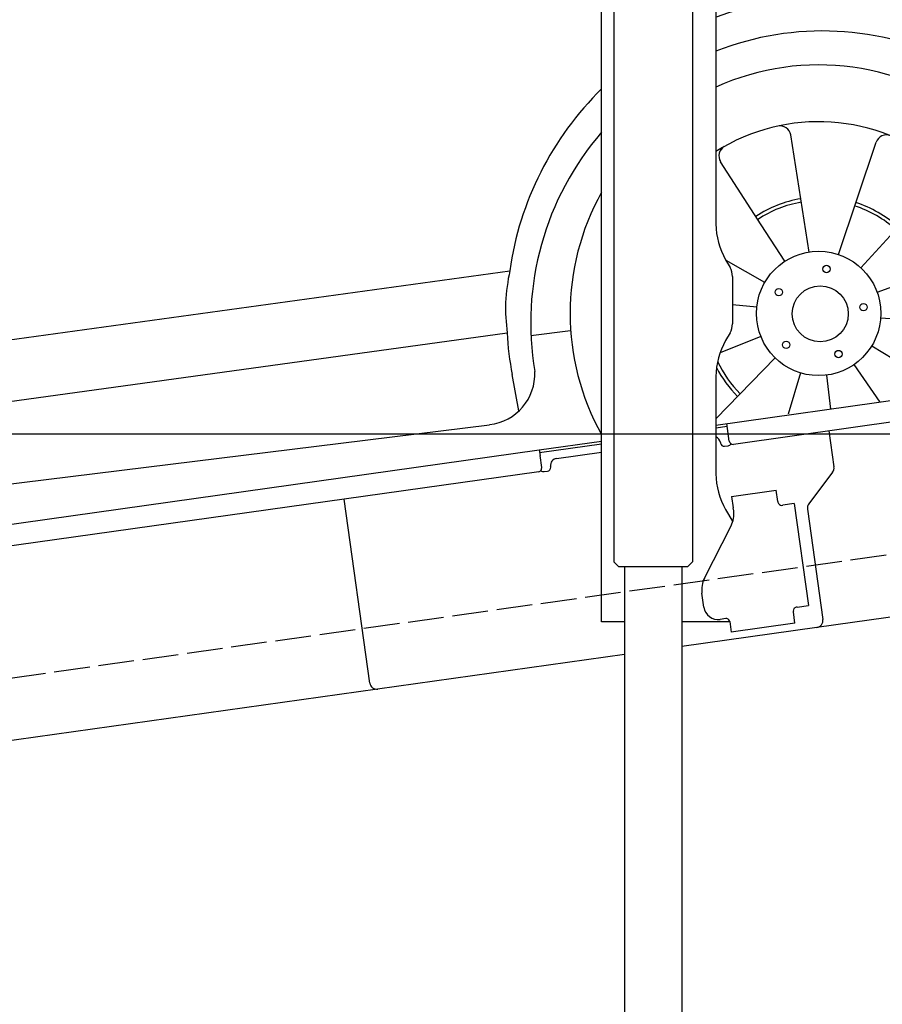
# Model space of a CAD drawing. Extents: x -311 to 6440, y -844 to 6424.
# Tile 4 of 7: x 2851 to 4057, y 1052 to 2430. Entities that reach past the tile are written whole.
import ezdxf

# ---------------------------------------------------------------- set-up
doc = ezdxf.new("R2010")
doc.units = 0
doc.header["$LTSCALE"] = 10
doc.header["$MEASUREMENT"] = 0
doc.linetypes.add('GEN3', pattern=[6.25, 5, -1.25])
doc.layers.get('0').update_dxf_attribs({"linetype": 'CONTINUOUS'})
doc.layers.get('DEFPOINTS').update_dxf_attribs({"linetype": 'CONTINUOUS'})
doc.layers.add('3', color=6, linetype='GEN3')
doc.layers.add('CAR', color=1, linetype='CONTINUOUS')
doc.layers.add('AM_0', color=7, linetype='CONTINUOUS', lineweight=30)
doc.layers.add('AM_5', color=3, linetype='CONTINUOUS', lineweight=15)
doc.dimstyles.new('KLAUS_DXF', dxfattribs={"dimscale": 20, "dimtxt": 3.5, "dimasz": 2, "dimexe": 2, "dimexo": 1, "dimgap": 1.5, "dimtad": 1, "dimlfac": 0.1, "dimdsep": 46, "dimtxsty": 'STANDARD', "dimblk": 'DOT', "dimcen": 2, "dimclrd": 256, "dimclre": 256, "dimclrt": 2, "dimadec": 0, "dimazin": 0, "dimtfac": 1, "dimtmove": 2, "dimatfit": 3, "dimfxl": 1, "dimtolj": 1, "dimarcsym": 0})

# ---------------------------------------------------------------- blocks, each defined once
blk = doc.blocks.new('_DOT')
at = {"color": 0, "linetype": 'ByBlock'}
blk.add_line((-0.5, 0), (-1, 0), dxfattribs=at)
at = {"color": 0, "linetype": 'ByBlock', "const_width": 0.5}
blk.add_lwpolyline([(-0.25, 0, 1), (0.25, 0, 1)], format="xyb", close=True, dxfattribs=at)
blk = doc.blocks.new('*D8')
at = {"layer": 'AM_5', "lineweight": -2, "transparency": 16777216}
for p, q in [((5479.5, 1850), (-240.5, 1850)), ((-200.5, -260), (-200.5, 1810)), ((179.5, -300), (-240.5, -300))]:
    blk.add_line(p, q, dxfattribs=at)
at = {"layer": 'DEFPOINTS', "color": 0, "transparency": 16777216}
for p in [(-200.5, 1850), (5499.5, 1850), (199.5, -300)]:
    blk.add_point(p, dxfattribs=at)
at = {"layer": 'AM_5', "lineweight": -2, "transparency": 16777216, "xscale": 40, "yscale": 40, "zscale": 40}
for p, rotation in [((-200.5, 1850), 90), ((-200.5, -300), 270)]:
    blk.add_blockref('_DOT', p, dxfattribs=dict(at, rotation=rotation))
at = {"layer": 'AM_5', "color": 2, "transparency": 16777216, "insert": (-265.5, 775), "char_height": 70, "attachment_point": 5, "rotation": 90}
blk.add_mtext('\\A1;215', dxfattribs=at)
blk = doc.blocks.new('*D9')
at = {"layer": 'AM_5', "lineweight": -2, "transparency": 16777216}
for p, q in [((179.5, 2850), (-240.5, 2850)), ((-200.5, 1890), (-200.5, 2810)), ((5479.5, 1850), (-240.5, 1850))]:
    blk.add_line(p, q, dxfattribs=at)
at = {"layer": 'DEFPOINTS', "color": 0, "transparency": 16777216}
for p in [(-200.5, 2850), (199.5, 2850), (5499.5, 1850)]:
    blk.add_point(p, dxfattribs=at)
at = {"layer": 'AM_5', "lineweight": -2, "transparency": 16777216, "xscale": 40, "yscale": 40, "zscale": 40}
for p, rotation in [((-200.5, 2850), 90), ((-200.5, 1850), 270)]:
    blk.add_blockref('_DOT', p, dxfattribs=dict(at, rotation=rotation))
at = {"layer": 'AM_5', "color": 2, "transparency": 16777216, "insert": (-265.5, 2350), "char_height": 70, "attachment_point": 5, "rotation": 90}
blk.add_mtext('\\A1;100', dxfattribs=at)
blk = doc.blocks.new('Car200VanEG')
at = {"layer": 'CAR'}
for p, q in [((29934.4, 4229.2), (29908.9, 4393.2)), ((29975.5, 4225.7), (30028.3, 4383)), ((29867.5, 4267.5), (29810.6, 4355.7)), ((30006.6, 4207.3), (30118.9, 4329.5)), ((29900.6, 4216.4), (29867.5, 4267.5)), ((29872.3, 4186.4), (29818.3, 4217.2)), ((30029.5, 4173), (30185.4, 4229.8)), ((27627.7, 3941.8), (29515.6, 4203.1)), ((29861.3, 4152), (29827.2, 4155.4)), ((30034.6, 4137.2), (30200.1, 4125.7)), ((27652, 3860), (29511.9, 4116.2)), ((29545.2, 4112.3), (29600.8, 4119.5)), ((29867, 4111.1), (29809.8, 4088.4)), ((30022, 4098), (30128.9, 4032.6)), ((29887.1, 4081), (29804.2, 3996)), ((29997.1, 4071.7), (30033.3, 4019.2)), ((29528.2, 4006.8), (29519, 4057.8)), ((29922.6, 4060.1), (29905, 4002.2)), ((29958.6, 4057), (29964.6, 4009.5)), ((27732.4, 3771), (29487.4, 3987.6))]:
    blk.add_line(p, q, dxfattribs=at)
for centre, radius in [((29947.8, 4143.3), 87), ((29958.8, 4205.5), 5.16), ((29892, 4173), 5.16), ((29950, 4142.8), 39.2), ((30010.4, 4152.1), 5.16), ((29902.3, 4099.4), 5.16), ((29975.5, 4086.5), 5.16)]:
    blk.add_circle(centre, radius, dxfattribs=at)
for centre, radius, start, end in [((29955.2, 4140.6), 444, 36.5858, 109.8823), ((29953.4, 4130.2), 408.4, 14.4326, 111.4326), ((29947.8, 4143.3), 347.8, 345.1978, 114.3921), ((29955.2, 4140.6), 444, 134.4658, 171.9154), ((29947.8, 4143.3), 268.3, 337.8454, 122.3639), ((29953.4, 4130.2), 408.4, 139.2202, 189.6303), ((29894, 4390.8), 15, 8.8571, 102.2519), ((30042.6, 4378.2), 15, 68.0338, 161.4286), ((29823.2, 4363.9), 15, 119.4624, 212.8571), ((29947.8, 4143.3), 347.8, 150.8132, 209.1868), ((29950, 4142.8), 163.4, 99.6165, 123.423), ((29950, 4142.8), 158.4, 99.6165, 123.423), ((29950, 4142.8), 158.4, 48.1476, 72.2472), ((29950, 4142.8), 163.4, 48.1476, 72.2472), ((29955.2, 4140.6), 444, 183.1516, 190.7592), ((29950, 4142.8), 163.4, 201.2391, 201.2536), ((29950, 4142.8), 163.4, 207.3918, 225.0075), ((29950, 4142.8), 158.4, 204.9156, 225.0075), ((29479.2, 4058.8), 71.6, 276.5752, 2.5205)]:
    blk.add_arc(centre, radius, start, end, dxfattribs=at)
blk.add_open_spline([(29515.6, 4203.1), (29513, 4188.3), (29507.9, 4159.5), (29510.6, 4130.4), (29511.9, 4116.2)], degree=3, knots=[0, 0, 0, 0, 44.76635, 87.2729, 87.2729, 87.2729, 87.2729], dxfattribs=at)

msp = doc.modelspace()

# ---------------------------------------------------------------- linework, layer by layer
for p, q in [((3824.715, 3702.64), (3824.715, 2144.272)), ((3791.699, 3677.911), (3791.812, 1671.652)), ((3664.715, 1587.64), (3664.715, 3457.64)), ((3681.711, 3457.64), (3681.812, 1671.629)), ((3838.112, 2094.272), (3844.366, 2083.441)), ((3847.715, 2070.941), (3847.715, 2004.338)), ((3824.715, 1862.792), (5191.605, 2054.896)), ((5190.829, 2024.492), (3849.015, 1835.912)), ((3844.366, 1991.838), (3838.112, 1981.008)), ((3824.715, 1931.008), (3824.715, 1794.697)), ((3840.446, 1860.963), (3824.715, 1858.753)), ((3843.368, 1840.168), (3839.889, 1864.925)), ((3982.702, 1854.701), (3989.78, 1804.338)), ((3577.468, 1828.044), (3664.715, 1840.305)), ((3664.715, 1836.266), (3578.025, 1824.083)), ((3830.99, 1838.428), (3831.129, 1837.438)), ((3836.776, 1833.182), (3841.728, 1833.878)), ((959.991, 1460.181), (3577.468, 1828.044)), ((3577.468, 1828.044), (3578.581, 1820.121)), ((3580.947, 1803.287), (3578.581, 1820.121)), ((3601.836, 1816.321), (3664.715, 1825.158)), ((3576.692, 1797.64), (959.991, 1429.886)), ((3584.258, 1797.693), (3589.209, 1798.389)), ((3593.465, 1804.036), (3593.326, 1805.027)), ((3987.863, 1796.928), (3954.55, 1752.719)), ((3846.658, 1762.873), (3909.044, 1771.641)), ((3911.271, 1755.797), (3909.044, 1771.641)), ((3340.553, 1501.897), (3304.368, 1759.367)), ((3340.553, 1501.897), (3304.368, 1759.367)), ((3846.658, 1762.873), (3848.884, 1747.029)), ((3911.271, 1755.797), (3911.41, 1754.807)), ((3917.058, 1750.551), (3918.048, 1750.69)), ((3933.892, 1752.917), (3918.048, 1750.69)), ((3933.892, 1752.917), (3953.933, 1610.319)), ((3838.112, 1744.697), (3848.154, 1727.305)), ((3849.474, 1742.83), (3848.884, 1747.029)), ((3952.633, 1745.309), (3974.325, 1590.968)), ((5149.184, 1745.986), (3965.814, 1579.674)), ((3808.53, 1648.529), (3846, 1722.069)), ((3688.804, 1664.638), (3681.803, 1671.637)), ((3784.804, 1664.643), (3791.812, 1671.652)), ((3784.804, 1664.643), (3688.804, 1664.638)), ((3696.812, 1664.638), (3696.92, -251.394)), ((3776.812, 1664.643), (3776.916, -251.326)), ((3807.839, 1607.963), (3805.056, 1627.769)), ((3932.843, 1602.305), (3932.982, 1601.315)), ((3935.209, 1585.471), (3932.982, 1601.315)), ((3938.089, 1608.092), (3937.099, 1607.953)), ((3938.089, 1608.092), (3953.933, 1610.319)), ((3696.808, 1587.64), (3664.715, 1587.64)), ((3844.02, 1587.64), (3776.808, 1587.64)), ((3838.35, 1592.055), (3830.428, 1590.941)), ((3843.997, 1587.799), (3846.085, 1572.945)), ((3935.209, 1585.471), (3846.085, 1572.945)), ((3965.814, 1579.674), (3776.81, 1553.111)), ((3696.811, 1541.868), (959.991, 1157.233))]:
    msp.add_line(p, q)
msp.add_polyline3d([(3843.994, 1587.803, 0), (3843.994, 1587.803, 0), (3843.994, 1587.813, 0), (3843.994, 1587.823, 0), (3843.994, 1587.833, 0), (3843.994, 1587.833, 0), (3843.994, 1587.843, 0), (3843.994, 1587.853, 0), (3843.984, 1587.863, 0), (3843.984, 1587.863, 0), (3843.984, 1587.873, 0), (3843.984, 1587.883, 0), (3843.984, 1587.893, 0), (3843.984, 1587.903, 0), (3843.984, 1587.903, 0), (3843.984, 1587.913, 0), (3843.974, 1587.923, 0), (3843.974, 1587.933, 0), (3843.974, 1587.933, 0), (3843.974, 1587.943, 0), (3843.974, 1587.953, 0), (3843.974, 1587.963, 0), (3843.974, 1587.963, 0), (3843.974, 1587.973, 0), (3843.964, 1587.983, 0), (3843.964, 1587.993, 0), (3843.964, 1588.003, 0), (3843.964, 1588.003, 0), (3843.964, 1588.013, 0), (3843.964, 1588.023, 0), (3843.964, 1588.033, 0), (3843.954, 1588.033, 0), (3843.954, 1588.043, 0), (3843.954, 1588.053, 0), (3843.954, 1588.063, 0), (3843.954, 1588.063, 0), (3843.954, 1588.073, 0), (3843.944, 1588.083, 0), (3843.944, 1588.093, 0), (3843.944, 1588.103, 0), (3843.944, 1588.103, 0), (3843.944, 1588.113, 0), (3843.944, 1588.123, 0), (3843.944, 1588.133, 0), (3843.934, 1588.133, 0), (3843.934, 1588.143, 0), (3843.934, 1588.153, 0), (3843.934, 1588.163, 0), (3843.934, 1588.163, 0), (3843.934, 1588.173, 0), (3843.924, 1588.183, 0), (3843.924, 1588.193, 0), (3843.924, 1588.203, 0), (3843.924, 1588.203, 0), (3843.924, 1588.213, 0), (3843.924, 1588.223, 0), (3843.914, 1588.233, 0), (3843.914, 1588.233, 0), (3843.914, 1588.243, 0), (3843.914, 1588.253, 0), (3843.914, 1588.263, 0), (3843.904, 1588.273, 0), (3843.904, 1588.273, 0), (3843.904, 1588.283, 0), (3843.904, 1588.293, 0), (3843.904, 1588.303, 0), (3843.894, 1588.303, 0), (3843.894, 1588.313, 0), (3843.894, 1588.323, 0), (3843.894, 1588.333, 0), (3843.894, 1588.333, 0), (3843.894, 1588.343, 0), (3843.884, 1588.353, 0), (3843.884, 1588.363, 0), (3843.884, 1588.373, 0), (3843.884, 1588.373, 0), (3843.884, 1588.383, 0), (3843.874, 1588.393, 0), (3843.874, 1588.403, 0), (3843.874, 1588.403, 0), (3843.874, 1588.413, 0), (3843.864, 1588.423, 0), (3843.864, 1588.433, 0), (3843.864, 1588.433, 0), (3843.864, 1588.443, 0), (3843.864, 1588.453, 0), (3843.854, 1588.463, 0), (3843.854, 1588.473, 0), (3843.854, 1588.473, 0), (3843.854, 1588.483, 0), (3843.854, 1588.493, 0), (3843.844, 1588.503, 0), (3843.844, 1588.503, 0), (3843.844, 1588.513, 0), (3843.844, 1588.523, 0), (3843.834, 1588.533, 0), (3843.834, 1588.533, 0), (3843.834, 1588.543, 0), (3843.834, 1588.553, 0), (3843.824, 1588.563, 0), (3843.824, 1588.573, 0), (3843.824, 1588.573, 0), (3843.824, 1588.583, 0), (3843.824, 1588.593, 0), (3843.814, 1588.603, 0), (3843.814, 1588.603, 0), (3843.814, 1588.613, 0), (3843.814, 1588.623, 0), (3843.804, 1588.633, 0), (3843.804, 1588.633, 0), (3843.804, 1588.643, 0), (3843.804, 1588.653, 0), (3843.794, 1588.663, 0), (3843.794, 1588.673, 0), (3843.794, 1588.673, 0), (3843.794, 1588.683, 0), (3843.784, 1588.693, 0), (3843.784, 1588.703, 0), (3843.784, 1588.703, 0), (3843.784, 1588.713, 0), (3843.774, 1588.723, 0), (3843.774, 1588.733, 0), (3843.774, 1588.733, 0), (3843.764, 1588.743, 0), (3843.764, 1588.753, 0), (3843.764, 1588.763, 0), (3843.764, 1588.763, 0), (3843.754, 1588.773, 0)])
for centre, radius, start, end in [((3924.715, 2144.272), 100, 180, 210), ((3822.715, 2070.941), 25, 0, 30), ((3822.715, 2004.338), 25, 330, 0), ((3924.715, 1931.008), 100, 150, 180), ((3821.087, 1837.036), 10, 8, 68.728945), ((3836.08, 1838.134), 5, 188, 278), ((3841.032, 1838.83), 5, 278, 334.763283), ((3848.32, 1840.864), 5, 188, 278), ((3603.228, 1806.418), 10, 98, 188), ((3575.996, 1802.591), 5, 278, 8), ((3583.562, 1802.645), 5, 221.236717, 278), ((3588.513, 1803.34), 5, 278, 8), ((3924.715, 1794.697), 100, 180, 210), ((3979.877, 1802.946), 10, 323, 8), ((3916.362, 1755.503), 5, 188, 278), ((3962.536, 1746.701), 10, 143, 188), ((3814.815, 1737.959), 35, 333, 8), ((3841.831, 1974.245), 320.958, 254.679341, 254.686099), ((3839.715, 1632.64), 35, 153, 188), ((3827.644, 1610.747), 20, 188, 278), ((3937.794, 1603.001), 5, 98, 188), ((3839.046, 1587.103), 5, 19.536959, 98), ((3964.422, 1589.576), 10, 278, 8), ((3350.456, 1503.289), 10, 188, 278), ((3350.456, 1503.289), 10, 188, 278)]:
    msp.add_arc(centre, radius, start, end)
at = {"layer": '3'}
msp.add_line((423.4, 1169.675), (5430.808, 1873.42), dxfattribs=at)

# ---------------------------------------------------------------- block references
at = {"layer": 'AM_0'}
msp.add_blockref('Car200VanEG', (-25979.454, -2124.214), dxfattribs=at)

# ---------------------------------------------------------------- dimensions: what is measured, and where the dimension line sits
at = {"layer": 'AM_5'}
for base, p1, p2, override, picture, middle in [((-200.481, 2850.005), (5499.51, 1850.005), (199.51, 2850.005), {"dimpost": '', "dimtol": 0, "dimlim": 0, "dimtp": 0, "dimtm": 0, "dimtfac": 1, "dimtdec": 2, "dimtolj": 1, "dimtzin": 7}, '*D9', (-265.481, 2350.005)), ((-200.481, 1850.005), (199.51, -299.995), (5499.51, 1850.005), {"dimtol": 0, "dimlim": 0, "dimtp": 0, "dimtm": 0, "dimtfac": 1, "dimtdec": 2, "dimtolj": 1, "dimtzin": 7}, '*D8', (-265.481, 775.005))]:
    dim = msp.add_linear_dim(base=base, p1=p1, p2=p2, angle=90, dimstyle='KLAUS_DXF', override=override, dxfattribs=at)
    dim.commit()
    dim.dimension.update_dxf_attribs({"geometry": picture, "text_midpoint": middle})

doc.saveas('drawing.dxf')
